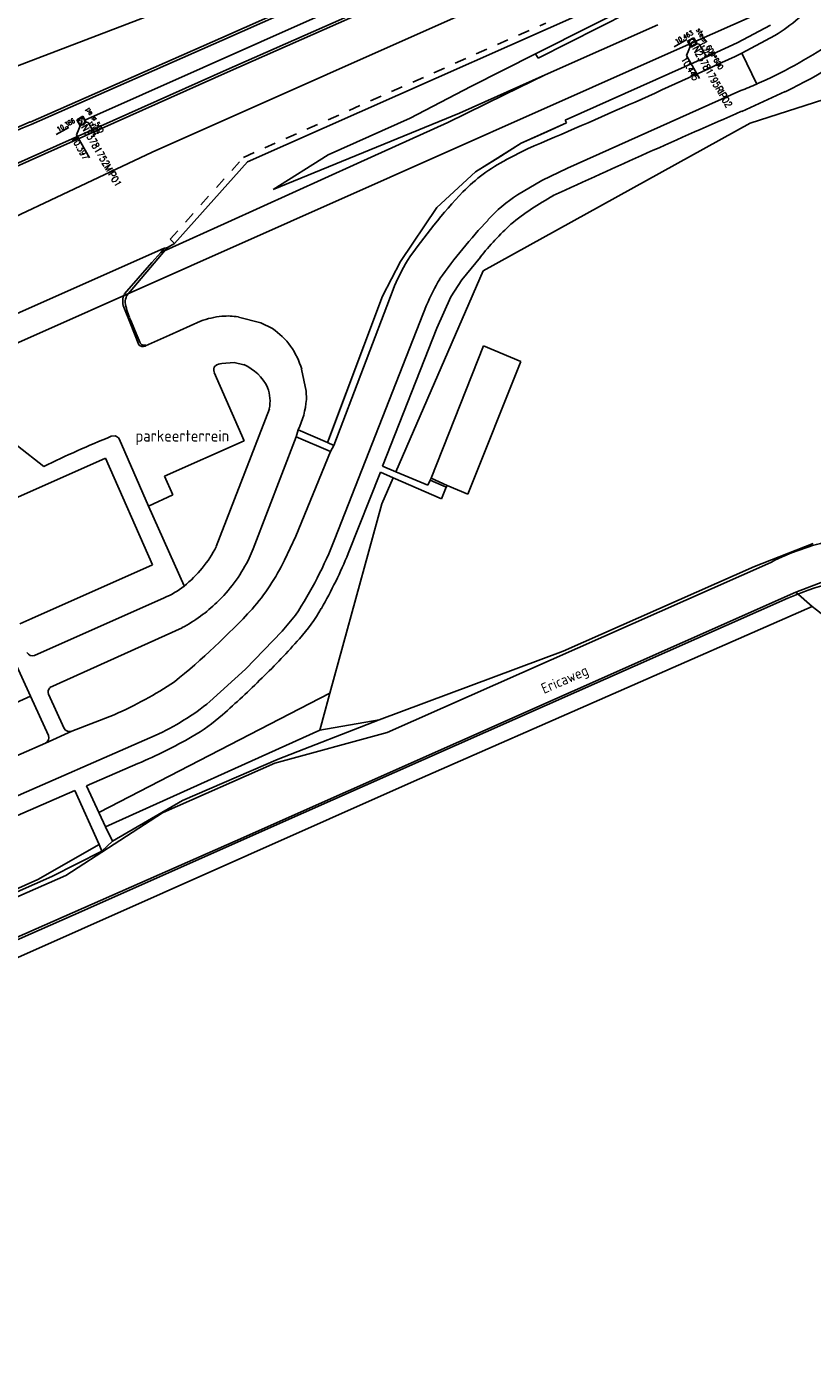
# Model space of a CAD drawing. Extents: x 145741 to 149421, y 457889 to 459999.
# Tile 19 of 84: x 146534 to 146602, y 458452 to 458568. Entities that reach past the tile are written whole.
import ezdxf
from ezdxf.enums import TextEntityAlignment as Align

# ---------------------------------------------------------------- set-up
doc = ezdxf.new("R2010")
doc.units = 0
doc.header["$LTSCALE"] = 4
doc.linetypes.add('11', pattern=[0.5, 0.25, -0.25])
doc.layers.get('0').update_dxf_attribs({"linetype": 'CONTINUOUS'})
doc.layers.add('alg_hulplijn_afstand', color=6, linetype='CONTINUOUS', plot=False)
for name, color, linetype in [('b_kal_riool__hwa_beton_300', 2, 'CONTINUOUS'), ('b_kal_riool__hwa_pvc_125', 2, 'CONTINUOUS'), ('b_kal_riool__hwa_pvc_200', 2, 'CONTINUOUS'), ('b_kal_riool_hwa_bodemput_pe_rond_500', 7, 'CONTINUOUS'), ('b_kal_riool_hwa_bodemput_steen_600x600', 7, 'CONTINUOUS'), ('b_rio_rwa_put_inspectie', 170, 'CONTINUOUS'), ('b_rio_txt_bob @ 1', 12, 'CONTINUOUS')]:
    doc.layers.add(name, color=color, linetype=linetype)
doc.styles.add('ISO', font='ISO')
doc.styles.add('MUG_standaard', font='romans.shx', dxfattribs={"width": 0.85, "height": 2})
doc.styles.add('MUG_standaard_groot', font='romans.shx', dxfattribs={"width": 0.85, "height": 4})
doc.styles.get("Standard").update_dxf_attribs({"font": 'ISO'})
doc.linetypes.add('RASTER', pattern='A,0.25,-0.25,[150,BLOK.SHX,S=0.25,R=0,X=0,Y=0],-0.25,0.25', length=1)

# ---------------------------------------------------------------- blocks, each defined once
blk = doc.blocks.new('b_rio_txt_bob')
at = {"layer": 'alg_hulplijn_afstand'}
blk.add_lwpolyline([(31.4, 0), (0, 0)], dxfattribs=at)
at = {"style": 'MUG_standaard', "width": 0.85}
blk.add_attdef('hoogte', (7.5, 2.5), '', height=10, dxfattribs=at)
blk.add_attdef('txt', text='', height=10, dxfattribs=at).set_placement((15.8, -15.8), align=Align.BOTTOM_CENTER)
blk = doc.blocks.new('b_rio_rwa_put_inspectie')
for points in [[(-1, 0, -0.414214), (0, 1), (-1, 1)], [(1, 1), (0, 1, -0.414214), (1, 0)]]:
    blk.add_hatch(color=256).paths.add_polyline_path(points)
h = blk.add_hatch(color=256)
h.paths.add_polyline_path([(-1, 0), (-1, -1), (0, -1, -0.414214)])
h.paths.add_polyline_path([(1, -1), (1, 0, -0.414214), (0, -1)])
for p, q in [((-1, 1), (1, 1)), ((-1, -1), (-1, 1)), ((0.74, 0.71), (1.37, 1.41)), ((1, 1), (1, -1)), ((1, -1), (-1, -1))]:
    blk.add_line(p, q)
blk.add_lwpolyline([(1.37, 1.41), (5.37, 1.41)])
blk.add_circle((0, 0), 1)
blk.add_point((0, 0))
blk.add_text('R', height=1).set_placement((0, 0), align=Align.MIDDLE_CENTER)
at = {"style": 'MUG_standaard', "width": 0.85}
blk.add_attdef('hoogte', (1.37, 1.51), '', height=1, dxfattribs=at)
blk.add_attdef('txt', text='', height=2, dxfattribs=at).set_placement((1.5, -0.01), align=Align.MIDDLE_LEFT)
blk = doc.blocks.new('b_kal_riool_hwa_bodemput_steen_600x600')
at = {"layer": 'b_kal_riool_hwa_bodemput_steen_600x600', "linetype": 'ByBlock', "lineweight": -2}
for p, q in [((-0.5, -0.5), (-0.5, 0.5)), ((-0.5, 0.5), (0, 0.5)), ((0, 0.5), (0.5, 0.5)), ((0, 0), (1.38, -1.73)), ((0.5, 0.5), (0.5, -0.5)), ((0.5, -0.5), (-0.5, -0.5))]:
    blk.add_line(p, q, dxfattribs=at)
blk.add_lwpolyline([(1.38, -1.73), (5.53, -1.77)], dxfattribs=at)
at = {"layer": 'b_kal_riool_hwa_bodemput_steen_600x600', "linetype": 'ByBlock', "lineweight": -2, "insert": (-1.35, 2.36), "char_height": 0.8, "attachment_point": 1, "style": 'MUG_standaard_groot'}
blk.add_mtext_dynamic_manual_height_columns('steen 600*600', width=9.2844, gutter_width=3.82, heights=[1.1], dxfattribs=at)
at = {"layer": 'b_kal_riool_hwa_bodemput_steen_600x600', "linetype": 'ByBlock', "lineweight": -2, "style": 'MUG_standaard', "width": 0.85}
blk.add_attdef('hoogte', (1.44, -2.79), '', height=1, dxfattribs=at)
blk = doc.blocks.new('b_kal_riool_hwa_bodemput_pe_rond_500')
at = {"layer": 'b_kal_riool_hwa_bodemput_pe_rond_500', "linetype": 'ByBlock', "lineweight": -2}
blk.add_line((0, 0), (1.38, -1.73), dxfattribs=at)
blk.add_lwpolyline([(1.38, -1.73), (5.53, -1.77)], dxfattribs=at)
blk.add_circle((0, 0), 0.52, dxfattribs=at)
at = {"layer": 'b_kal_riool_hwa_bodemput_pe_rond_500', "linetype": 'ByBlock', "lineweight": -2, "insert": (-1.35, 2.36), "char_height": 0.8, "attachment_point": 1, "style": 'MUG_standaard_groot'}
blk.add_mtext_dynamic_manual_height_columns('pe {\\H0.91667x;Ø 500}', width=7.1758, gutter_width=20, heights=[1.1], dxfattribs=at)
at = {"layer": 'b_kal_riool_hwa_bodemput_pe_rond_500', "linetype": 'ByBlock', "lineweight": -2, "style": 'MUG_standaard', "width": 0.85}
blk.add_attdef('hoogte', (1.44, -2.79), '', height=1, dxfattribs=at)

msp = doc.modelspace()

# ---------------------------------------------------------------- linework, layer by layer
at = {"linetype": 'Continuous'}
for p, q in [((146551.41, 458564.17), (146587.92, 458580.34)), ((146588.01, 458580.14), (146551.5, 458563.97)), ((146550.9, 458566.91), (146576.42, 458578.24)), ((146550.99, 458566.71), (146576.51, 458578.04)), ((146591.03, 458577.55), (146544.99, 458557.08)), ((146579.19, 458567.76), (146592.6, 458573.72)), ((146589.84, 458571.49), (146578.08, 458565.55)), ((146578.31, 458565.18), (146590.03, 458571.12)), ((146528.03, 458562.5), (146548.9, 458570.47)), ((146553.2, 458556.22), (146579.19, 458567.76)), ((146578.92, 458563.74), (146588.67, 458568.07)), ((146595.52, 458566.52), (146598.38, 458568.05)), ((146534.44, 458559.67), (146550.9, 458566.91)), ((146534.53, 458559.47), (146550.99, 458566.71)), ((146592.31, 458565.04), (146595.52, 458566.52)), ((146598.78, 458567.14), (146595.92, 458565.61)), ((146578.08, 458565.55), (146572.52, 458562.75)), ((146578.08, 458565.55), (146578.31, 458565.18)), ((146580.66, 458559.84), (146592.31, 458565.04)), ((146595.92, 458565.61), (146597.2, 458562.95)), ((146533.17, 458556.02), (146551.41, 458564.17)), ((146551.5, 458563.97), (146533.26, 458555.82)), ((146571.52, 458560.45), (146578.92, 458563.74)), ((146575.4, 458562.01), (146578.92, 458563.74)), ((146572.52, 458562.75), (146567.26, 458559.99)), ((146607.4, 458563.05), (146596.63, 458559.57)), ((146570.51, 458559.63), (146575.4, 458562.01)), ((146595.83, 458562.38), (146580.86, 458555.69)), ((146599.66, 458562.3), (146595.91, 458560.59)), ((146555.42, 458553.85), (146571.52, 458560.45)), ((146567.26, 458559.99), (146560.17, 458556.85)), ((146562.7, 458556.09), (146570.51, 458559.63)), ((146596.63, 458559.57), (146573.57, 458546.83)), ((146580.76, 458559.61), (146578.81, 458558.72)), ((146580.66, 458559.84), (146580.76, 458559.61)), ((146578.81, 458558.72), (146576.86, 458557.84)), ((146544.99, 458557.08), (146512.94, 458541.92)), ((146560.17, 458556.85), (146555.42, 458553.85)), ((146576.86, 458557.84), (146574.78, 458556.53)), ((146577.39, 458557.35), (146575.54, 458556.4)), ((146546.92, 458549.18), (146553.2, 458556.22)), ((146551.51, 458551.02), (146562.7, 458556.09)), ((146574.78, 458556.53), (146572.9, 458555.36)), ((146580.86, 458555.69), (146578.65, 458554.63)), ((146572.9, 458555.36), (146569.57, 458552.29)), ((146578.65, 458554.63), (146576.55, 458553.39)), ((146569.57, 458552.29), (146566.42, 458547.63)), ((146546.43, 458548.72), (146551.51, 458551.02)), ((146545.97, 458548.75), (146532.29, 458542.66)), ((146546.09, 458548.6), (146542.77, 458544.66)), ((146546.05, 458548.77), (146545.72, 458548.41)), ((146545.72, 458548.41), (146546.43, 458548.72)), ((146546.05, 458548.77), (146545.97, 458548.75)), ((146546.05, 458548.77), (146546.31, 458548.84)), ((146546.31, 458548.84), (146546.09, 458548.6)), ((146546.31, 458548.84), (146546.92, 458549.18)), ((146544.94, 458547.53), (146542.58, 458544.82)), ((146545.72, 458548.41), (146544.94, 458547.53)), ((146566.42, 458547.63), (146564.89, 458544.64)), ((146573.33, 458548), (146571.73, 458546.04)), ((146566.03, 458529.47), (146573.57, 458546.83)), ((146565.79, 458545.21), (146560.66, 458531.74)), ((146571.73, 458546.04), (146570.79, 458544.56)), ((146564.89, 458544.64), (146560.12, 458531.98)), ((146570.79, 458544.56), (146569.58, 458541.87)), ((146542.52, 458543.69), (146543.08, 458542.33)), ((146543.01, 458542.77), (146543.18, 458542.39)), ((146552.43, 458542.83), (146554.37, 458542.32)), ((146568.69, 458543.86), (146560.76, 458523.68)), ((146543.08, 458542.33), (146543.84, 458540.44)), ((146543.18, 458542.39), (146543.6, 458541.41)), ((146546.48, 458541.27), (146549.16, 458542.48)), ((146554.37, 458542.32), (146555.37, 458541.84)), ((146564.89, 458529.95), (146569.58, 458541.87)), ((146543.6, 458541.41), (146543.94, 458540.59)), ((146544.36, 458540.44), (146544.41, 458540.33)), ((146544.41, 458540.33), (146546.48, 458541.27)), ((146544.39, 458540.33), (146544.41, 458540.33)), ((146573.6, 458540.35), (146569.07, 458528.91)), ((146576.82, 458539), (146573.6, 458540.35)), ((146552.07, 458538.91), (146550.99, 458538.81)), ((146552.91, 458538.71), (146552.07, 458538.91)), ((146557.89, 458538.32), (146558.27, 458536.42)), ((146572.24, 458527.52), (146576.82, 458539)), ((146550.34, 458538.05), (146551.89, 458534.5)), ((146554.96, 458536.74), (146554.95, 458536.77)), ((146558.27, 458536.42), (146558.31, 458535.7)), ((146550.52, 458523), (146555.1, 458534.89)), ((146551.89, 458534.5), (146552.93, 458532.13)), ((146541.79, 458532.56), (146541.45, 458532.53)), ((146544.65, 458526.48), (146542.12, 458532.3)), ((146553.71, 458522.8), (146557.42, 458532.49)), ((146557.6, 458533.09), (146557.42, 458532.49)), ((146557.42, 458532.49), (146560.38, 458531.21)), ((146560.12, 458531.98), (146557.6, 458533.09)), ((146535.61, 458529.93), (146533.34, 458531.71)), ((146552.93, 458532.13), (146546.05, 458529.09)), ((146560.38, 458531.21), (146557.4, 458523.9)), ((146560.66, 458531.74), (146560.12, 458531.98)), ((146560.38, 458531.21), (146560.66, 458531.74)), ((146531.41, 458526.41), (146540.95, 458530.63)), ((146540.95, 458530.63), (146545.02, 458521.42)), ((146546.05, 458529.09), (146546.76, 458527.48)), ((146561.91, 458522.41), (146564.69, 458529.42)), ((146564.69, 458529.42), (146565.8, 458528.93)), ((146564.82, 458526.69), (146565.8, 458528.93)), ((146564.89, 458529.95), (146566.03, 458529.47)), ((146569.98, 458527.12), (146565.8, 458528.93)), ((146568.78, 458528.32), (146566.03, 458529.47)), ((146568.99, 458528.75), (146569.07, 458528.91)), ((146569.07, 458528.91), (146570.47, 458528.29)), ((146568.99, 458528.75), (146568.78, 458528.32)), ((146568.99, 458528.75), (146570.12, 458528.24)), ((146569.98, 458527.12), (146570.39, 458528.13)), ((146570.12, 458528.24), (146570.39, 458528.13)), ((146570.39, 458528.13), (146570.47, 458528.29)), ((146570.47, 458528.29), (146572.24, 458527.52)), ((146546.76, 458527.48), (146544.65, 458526.48)), ((146564.82, 458526.69), (146560.34, 458510.33)), ((146544.65, 458526.48), (146547.74, 458519.6)), ((146557.4, 458523.9), (146556.4, 458521.83)), ((146553.26, 458521.8), (146553.71, 458522.8)), ((146545.02, 458521.42), (146534.58, 458516.79)), ((146565.27, 458506.94), (146598.16, 458521.5)), ((146546.02, 458518.59), (146534.82, 458513.61)), ((146599.9, 458518.55), (146558.06, 458500)), ((146534.58, 458516.79), (146533.55, 458516.33)), ((146557.36, 458517.08), (146556.21, 458515.69)), ((146536.13, 458510.82), (146547.56, 458516)), ((146556.21, 458515.69), (146553.03, 458512.43)), ((146532.83, 458513.68), (146534.46, 458510.08)), ((146553.03, 458512.43), (146549.95, 458509.62)), ((146537.38, 458507.29), (146536.03, 458510.27)), ((146559.93, 458508.84), (146560.34, 458510.33)), ((146534.46, 458510.08), (146529.42, 458507.8)), ((146536.02, 458506.69), (146534.46, 458510.08)), ((146541.7, 458508.48), (146538.04, 458507.06)), ((146559.47, 458507.14), (146559.93, 458508.84)), ((146538.04, 458507.06), (146535.75, 458506.02)), ((146559.47, 458507.14), (146540.96, 458498.8)), ((146555.57, 458504.31), (146565.27, 458506.94)), ((146520.48, 458499.38), (146535.75, 458506.02)), ((146545.23, 458506.69), (146522.29, 458496.65)), ((146539.3, 458502.33), (146543.75, 458504.28)), ((146545.93, 458500.03), (146555.57, 458504.31)), ((146540.96, 458498.8), (146539.3, 458502.33)), ((146538.3, 458501.93), (146521.02, 458494.41)), ((146540.39, 458497.26), (146538.3, 458501.93)), ((146537.51, 458494.61), (146545.88, 458500)), ((146558.06, 458500), (146538.14, 458491.16)), ((146545.88, 458500), (146545.93, 458500.03)), ((146541.54, 458497.56), (146540.96, 458498.8)), ((146540.64, 458496.7), (146541.54, 458497.56)), ((146540.39, 458497.26), (146535.1, 458494.26)), ((146540.64, 458496.7), (146540.39, 458497.26)), ((146490.92, 458474.02), (146537.51, 458494.61)), ((146535.1, 458494.26), (146514.58, 458485.11)), ((146538.14, 458491.16), (146484.93, 458467.68))]:
    msp.add_line(p, q, dxfattribs=at)
at = {"linetype": '11', "lineweight": -3}
for p, q in [((146552.87, 458556.62), (146578.98, 458568.22)), ((146546.52, 458549.54), (146552.87, 458556.62)), ((146546.92, 458549.18), (146546.52, 458549.54))]:
    msp.add_line(p, q, dxfattribs=at)
at = {"linetype": 'RASTER', "lineweight": -3}
for p, q in [((146580.76, 458559.61), (146576.86, 458557.84)), ((146576.86, 458557.84), (146572.9, 458555.36)), ((146572.9, 458555.36), (146569.57, 458552.29)), ((146569.57, 458552.29), (146566.42, 458547.63)), ((146566.42, 458547.63), (146564.89, 458544.64)), ((146564.89, 458544.64), (146560.2, 458532.19)), ((146560.34, 458510.33), (146540.42, 458500.08))]:
    msp.add_line(p, q, dxfattribs=at)
for p, q in [((146597, 458521.28), (146602.08, 458523.28)), ((146580.49, 458513.98), (146597, 458521.28)), ((146603.52, 458520.19), (146600.57, 458519.06)), ((146600.57, 458519.06), (146552.14, 458497.56)), ((146601.99, 458517.84), (146600.57, 458519.06)), ((146601.99, 458517.84), (146567.6, 458502.73)), ((146564.58, 458508.03), (146580.49, 458513.98)), ((146555.87, 458504.64), (146564.58, 458508.03)), ((146559.47, 458507.14), (146564.58, 458508.03)), ((146547.61, 458501.08), (146555.87, 458504.64)), ((146567.6, 458502.73), (146485.24, 458466.14)), ((146541.54, 458497.56), (146547.61, 458501.08)), ((146552.14, 458497.56), (146484.45, 458467.73)), ((146536.3, 458494.51), (146540.64, 458496.7)), ((146483.26, 458470.95), (146536.3, 458494.51))]:
    msp.add_line(p, q)
at = {"linetype": 'Continuous'}
for centre, radius, start, end in [((146589.58, 458581.86), 17.36, 302.0098, 318.4805), ((146584.74, 458594.05), 35.09, 295.1643, 311.5682), ((146581.18, 458599.76), 40.14, 293.5271, 303.9029), ((146348.85, 459095.56), 584.72, 293.00783, 294.99628), ((146581.69, 458598.56), 38.84, 291.337, 293.5361), ((146972.86, 457695.73), 943.45, 113.55024, 114.63261), ((146327.86, 459034.81), 518.1, 290.736, 293.4982), ((146327.78, 459035.02), 518.55, 290.7365, 293.4974), ((146582.46, 458543.14), 14.95, 117.5405, 135.3374), ((146609.07, 458518.71), 51.07, 136.8213, 145.395), ((146583.87, 458542.18), 13.39, 123.1534, 137.5796), ((146591.43, 458531.77), 24.56, 118.687, 129.0305), ((146608.35, 458518.83), 47.21, 136.7014, 144.7149), ((146594.82, 458530.77), 27.55, 133.2075, 141.2835), ((146584.25, 458537.65), 19.95, 149.7032, 157.7354), ((146584.68, 458537.23), 17.31, 149.1729, 157.472), ((146543.9, 458544.18), 1.46, 154.1279, 199.4503), ((146543.98, 458544.1), 1.33, 155.0795, 180.5813), ((146551.12, 458545.76), 8.64, 191.1571, 200.2147), ((146551.93, 458534.51), 8.44, 96.2918, 109.1282), ((146551.52, 458538.06), 4.86, 79.2763, 96.1457), ((146551.73, 458536.56), 6.41, 15.9374, 55.4303), ((146544.19, 458540.77), 0.487, 223.214, 294.1264), ((146544.22, 458540.7), 0.297, 203.047, 299.1809), ((146550.77, 458538.27), 0.482, 134.6727, 206.3693), ((146550.99, 458537.94), 0.868, 90.066, 129.4655), ((146551.18, 458534.87), 4.22, 26.7881, 65.8027), ((146551.61, 458535.56), 3.55, 349.2364, 19.5374), ((146550.84, 458536.33), 7.49, 334.3732, 355.124), ((146578.41, 458442.05), 97.74, 112.221, 115.9679), ((146541.65, 458532.03), 0.543, 29.6318, 75.38), ((146541.05, 458527.91), 10.67, 308.7949, 332.575), ((146528.94, 458535.89), 34.08, 326.4875, 339.0027), ((146607.96, 458503.11), 20.84, 102.7005, 118.0502), ((146523.73, 458538.16), 41.31, 330.2432, 337.5858), ((146541.3, 458527.85), 13.4, 313.8046, 333.1823), ((146539.76, 458529.81), 18.46, 318.6273, 334.3882), ((146612.68, 458488.15), 32.98, 95.4864, 112.8043), ((146543.78, 458524.37), 6.2, 291.1816, 309.6708), ((146505.28, 458562.53), 65.99, 309.0998, 317.0949), ((146541.3, 458527.85), 13.4, 297.8456, 313.8061), ((146546.31, 458525.26), 15.3, 318.1029, 330.1978), ((146499.54, 458567.21), 78.13, 314.6821, 318.1097), ((146534.63, 458514.1), 0.53, 207.9961, 291.0634), ((146499.13, 458567.56), 78.66, 311.2958, 314.7115), ((146536.47, 458510.47), 0.484, 134.7166, 204.7659), ((146527.56, 458540.46), 34.97, 293.8624, 303.5718), ((146536.35, 458526.31), 21.54, 294.3631, 309.1909), ((146540.46, 458520.5), 16.03, 299.8328, 311.3214), ((146537.85, 458507.56), 0.54, 209.825, 290.5588), ((146535.52, 458506.5), 0.531, 295.7241, 20.7324), ((146527.27, 458543.42), 42.48, 292.8313, 299.8871)]:
    msp.add_arc(centre, radius, start, end, dxfattribs=at)
msp.add_arc((145310.91, 456881.58), 2084.28, 51.50808, 51.72519)
at = {"layer": 'b_kal_riool__hwa_beton_300'}
msp.add_polyline3d([(146263.8, 458413.2, 10.69), (146377.27, 458469.6, 11.22), (146453.07, 458504.94, 11.36), (146522.21, 458535.66, 11.9), (146591.62, 458566.52, 11.77), (146606.92, 458573.31, 11.98), (146612.21, 458578.66, 11.99), (146675.47, 458606.95, 12.18), (146684.52, 458607.96, 12.18), (146729.95, 458628.23, 12.09), (146799.07, 458659.88, 12.18), (146868.82, 458693.21, 12.53), (146935.45, 458726.14, 12.79), (147002.77, 458761.14, 13.01), (147070.05, 458797.25, 13), (147135.14, 458832.84, 12.87), (147192.4, 458865.69, 13.35), (147272.88, 458913.08, 13.57)], dxfattribs=at)
msp.add_point((146591.62, 458566.52, 11.77), dxfattribs=at)
at = {"layer": 'b_kal_riool__hwa_pvc_125'}
msp.add_point((146539.1, 458559.96, 12.02), dxfattribs=at)
at = {"layer": 'b_kal_riool__hwa_pvc_200'}
msp.add_polyline3d([(146574.81, 458575.72, 11.15), (146539.15, 458559.82, 12.01)], dxfattribs=at)
msp.add_point((146539.15, 458559.82, 12.01), dxfattribs=at)

# ---------------------------------------------------------------- block references
at = {"layer": 'b_kal_riool_hwa_bodemput_pe_rond_500', "xscale": 0.55, "yscale": 0.55, "zscale": 0.55, "rotation": 300.0000000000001}
msp.add_blockref('b_kal_riool_hwa_bodemput_pe_rond_500', (146538.9, 458559.7, 10.4), dxfattribs=at).add_auto_attribs({'hoogte': '10.397'})
at = {"layer": 'b_kal_riool_hwa_bodemput_steen_600x600', "xscale": 0.55, "yscale": 0.55, "zscale": 0.55, "rotation": 300.0000000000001}
msp.add_blockref('b_kal_riool_hwa_bodemput_steen_600x600', (146591.59, 458566.55, 10.45), dxfattribs=at).add_auto_attribs({'hoogte': '10.445'})
at = {"layer": 'b_rio_rwa_put_inspectie', "xscale": 0.3, "yscale": 0.3, "zscale": 0.3, "rotation": 300.0000000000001}
for p, values in [((146591.66, 458566.54, 11.77), {'hoogte': '11.773', 'txt': 'N23781795RIP02'}), ((146538.87, 458559.76, 12.02), {'hoogte': '12.022', 'txt': 'N23781752MIP01'})]:
    msp.add_blockref('b_rio_rwa_put_inspectie', p, dxfattribs=at).add_auto_attribs(values)
at = {"layer": 'b_rio_txt_bob @ 1'}
ref = msp.add_blockref('b_rio_txt_bob', (146590.08, 458566.17, 10.46), dxfattribs=dict(at, xscale=0.04, yscale=0.04, zscale=0.04, rotation=30))
ref.add_attrib('hoogte', '10.463', (146590.29, 458566.41, 10.46), dxfattribs={"layer": '0', "height": 0.4, "rotation": 30, "style": 'MUG_standaard', "width": 0.85})
ref = msp.add_blockref('b_rio_txt_bob', (146536.68, 458558.58, 10.39), dxfattribs=dict(at, xscale=0.04, yscale=0.04, zscale=0.04, rotation=30))
ref.add_attrib('hoogte', '10.386', (146536.89, 458558.82, 10.39), dxfattribs={"layer": '0', "height": 0.4, "rotation": 30, "style": 'MUG_standaard', "width": 0.85})

# ---------------------------------------------------------------- texts
msp.add_text('parkeerterrein', height=1).set_placement((146543.54, 458532.07))
at = {"style": 'ISO'}
msp.add_text('Ericaweg', height=0.9, rotation=23.6, dxfattribs=at).set_placement((146580.61, 458511.54), align=Align.MIDDLE_CENTER)

doc.saveas('drawing.dxf')
